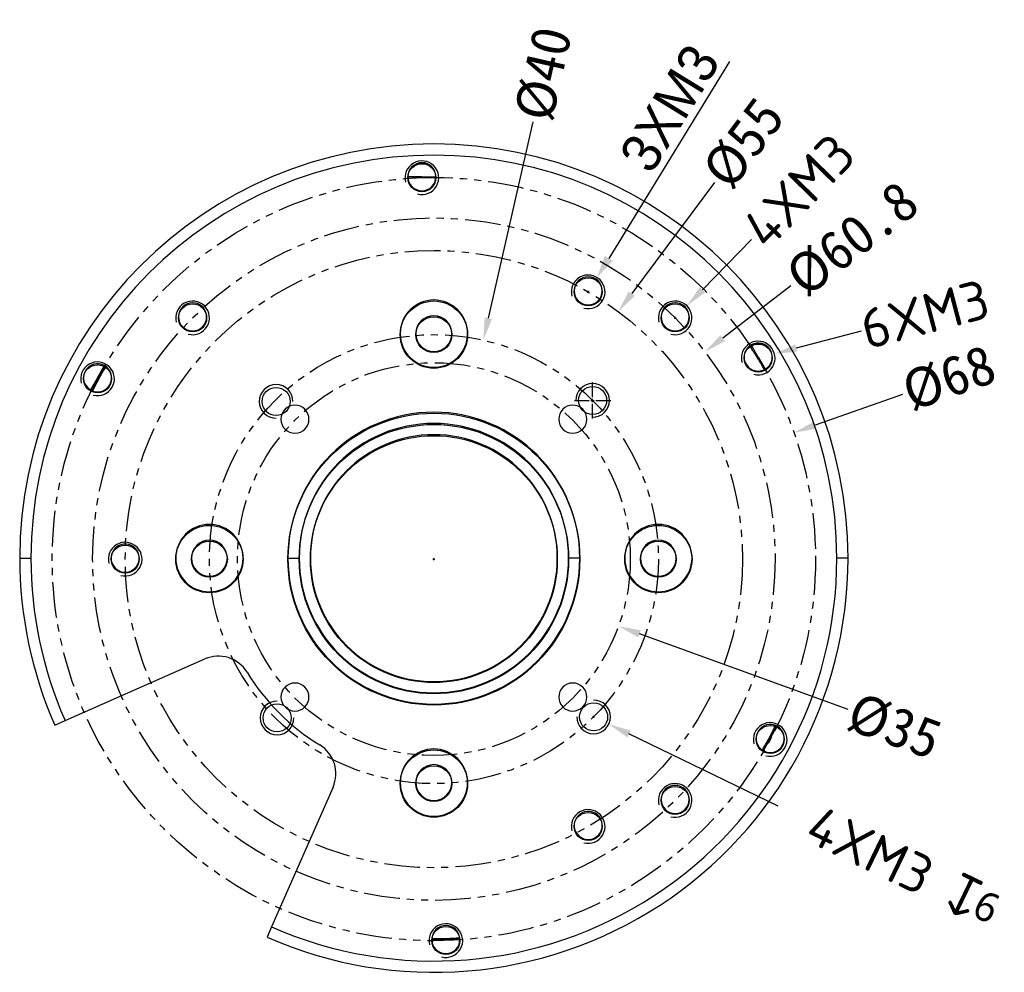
# Model space of a CAD drawing. Extents: x -1145 to -867, y -305 to -159.
# Tile 1 of 2: x -1145 to -1057, y -254 to -169. Entities that reach past the tile are written whole.
import ezdxf

# ---------------------------------------------------------------- set-up
doc = ezdxf.new("R2010")
doc.units = 0
doc.header["$LTSCALE"] = 0.2
doc.header["$MEASUREMENT"] = 0
doc.linetypes.add('CENTER2', pattern=[28.575, 19.05, -3.175, 3.175, -3.175])
doc.linetypes.add('PHANTOM2', pattern=[31.75, 15.875, -3.175, 3.175, -3.175, 3.175, -3.175])
doc.layers.add('02___PRT_ALL_AXES', color=7, linetype='Continuous')
doc.layers.add('中心线', color=10, linetype='PHANTOM2')
doc.styles.add('宋体3.5', font='txt', dxfattribs={"height": 3.5})
doc.dimstyles.new('宋体3.5', dxfattribs={"dimtxt": 2.5, "dimasz": 2, "dimexe": 1.5, "dimexo": 1, "dimtad": 1, "dimdsep": 46, "dimtxsty": '宋体3.5', "dimblk": '_FILLED', "dimcen": 0.09, "dimadec": 3, "dimazin": 2, "dimtp": 0.001, "dimtm": 0.001, "dimtfac": 1, "dimtofl": 0, "dimtmove": 0, "dimatfit": 3, "dimldrblk": '_FILLED', "dimfxl": 1, "dimtolj": 1, "dimarcsym": 0})
doc.dimstyles.new('宋体3.5 直径', dxfattribs={"dimtxt": 3.5, "dimasz": 2, "dimexe": 1.5, "dimexo": 1, "dimtad": 0, "dimdsep": 46, "dimtxsty": '宋体3.5', "dimcen": 0.09, "dimadec": 3, "dimazin": 2, "dimtp": 0.001, "dimtm": 0.001, "dimtfac": 1, "dimtofl": 0, "dimtmove": 0, "dimatfit": 3, "dimfxl": 1, "dimtolj": 1, "dimarcsym": 0})

# ---------------------------------------------------------------- blocks, each defined once
blk = doc.blocks.new('*D8')
at = {"color": 0, "lineweight": -2}
for p, q in [((-1082.876, -183.668), (-1090.246, -193.557)), ((-1107.962, -217.212), (-1107.782, -217.212)), ((-1107.872, -217.302), (-1107.872, -217.122))]:
    blk.add_line(p, q, dxfattribs=at)
at = {"color": 0}
blk.add_solid([(-1090.513, -193.358), (-1089.978, -193.757), (-1091.441, -195.161)], dxfattribs=at)
at = {"layer": 'Defpoints', "color": 0}
for p in [(-1091.441, -195.161), (-1124.304, -239.263)]:
    blk.add_point(p, dxfattribs=at)
at = {"color": 0, "insert": (-1080.264, -180.162), "char_height": 3.5, "attachment_point": 5, "rotation": 53.30746, "style": '宋体3.5'}
blk.add_mtext('\\A1;%%C55', dxfattribs=at)
blk = doc.blocks.new('*D9')
at = {"color": 0, "lineweight": -2}
for p, q in [((-1076.061, -192.871), (-1082.141, -197.523)), ((-1107.962, -217.212), (-1107.782, -217.212)), ((-1107.872, -217.302), (-1107.872, -217.122))]:
    blk.add_line(p, q, dxfattribs=at)
at = {"color": 0}
blk.add_solid([(-1082.344, -197.258), (-1081.938, -197.788), (-1083.729, -198.739)], dxfattribs=at)
at = {"layer": 'Defpoints', "color": 0}
for p in [(-1083.729, -198.739), (-1132.015, -235.686)]:
    blk.add_point(p, dxfattribs=at)
at = {"color": 0, "insert": (-1070.594, -188.688), "char_height": 3.5, "attachment_point": 5, "rotation": 37.4223, "style": '宋体3.5'}
blk.add_mtext('\\A1;%%C60.8', dxfattribs=at)
blk = doc.blocks.new('*D10')
at = {"color": 0, "lineweight": -2}
for p, q in [((-1066.115, -202.546), (-1073.906, -205.283)), ((-1107.962, -217.212), (-1107.782, -217.212)), ((-1107.872, -217.302), (-1107.872, -217.122))]:
    blk.add_line(p, q, dxfattribs=at)
at = {"color": 0}
blk.add_solid([(-1074.017, -204.968), (-1073.796, -205.597), (-1075.793, -205.945)], dxfattribs=at)
at = {"layer": 'Defpoints', "color": 0}
for p in [(-1075.793, -205.945), (-1139.951, -228.479)]:
    blk.add_point(p, dxfattribs=at)
at = {"color": 0, "insert": (-1061.981, -201.094), "char_height": 3.5, "attachment_point": 5, "rotation": 19.35227, "style": '宋体3.5'}
blk.add_mtext('\\A1;%%C68', dxfattribs=at)
blk = doc.blocks.new('*D11')
at = {"color": 0, "lineweight": -2}
for p, q in [((-1079.584, -188.745), (-1083.934, -193.209)), ((-1086.466, -195.716), (-1086.286, -195.716)), ((-1086.376, -195.806), (-1086.376, -195.626))]:
    blk.add_line(p, q, dxfattribs=at)
at = {"color": 0}
blk.add_solid([(-1084.172, -192.977), (-1083.695, -193.442), (-1085.33, -194.642)], dxfattribs=at)
at = {"layer": 'Defpoints', "color": 0}
for p in [(-1085.33, -194.642), (-1087.423, -196.79)]:
    blk.add_point(p, dxfattribs=at)
at = {"color": 0, "insert": (-1075.361, -184.412), "char_height": 3.5, "attachment_point": 5, "rotation": 45.74139, "style": '宋体3.5'}
blk.add_mtext('\\A1;{\\fISOCPEUR|b0|i0|c0|p34;4XM3}', dxfattribs=at)
blk = doc.blocks.new('*D12')
at = {"color": 0, "lineweight": -2}
for p, q in [((-1069.81, -196.887), (-1075.591, -198.406)), ((-1079.066, -199.296), (-1078.886, -199.296)), ((-1078.976, -199.386), (-1078.976, -199.206))]:
    blk.add_line(p, q, dxfattribs=at)
at = {"color": 0}
blk.add_solid([(-1075.676, -198.084), (-1075.506, -198.728), (-1077.525, -198.914)], dxfattribs=at)
at = {"layer": 'Defpoints', "color": 0}
for p in [(-1077.525, -198.914), (-1080.427, -199.677)]:
    blk.add_point(p, dxfattribs=at)
at = {"color": 0, "insert": (-1064.128, -195.393), "char_height": 3.5, "attachment_point": 5, "rotation": 14.72572, "style": '宋体3.5'}
blk.add_mtext('\\A1;{\\fISOCPEUR|b0|i0|c0|p34;6XM3}', dxfattribs=at)
blk = doc.blocks.new('*D13')
at = {"color": 0, "lineweight": -2}
for p, q in [((-1099.067, -178.261), (-1103.021, -195.754)), ((-1107.962, -217.212), (-1107.782, -217.212)), ((-1107.872, -217.302), (-1107.872, -217.122))]:
    blk.add_line(p, q, dxfattribs=at)
at = {"color": 0}
blk.add_solid([(-1103.346, -195.68), (-1102.696, -195.827), (-1103.462, -197.704)], dxfattribs=at)
at = {"layer": 'Defpoints', "color": 0}
for p in [(-1103.462, -197.704), (-1112.283, -236.72)]:
    blk.add_point(p, dxfattribs=at)
at = {"color": 0, "insert": (-1098.096, -173.969), "char_height": 3.5, "attachment_point": 5, "rotation": 77.26124, "style": '宋体3.5'}
blk.add_mtext('\\A1;%%C40', dxfattribs=at)
blk = doc.blocks.new('_FILLED')
at = {"color": 0, "linetype": 'ByBlock'}
blk.add_solid([(0, 0), (-1, 0.214), (-1, -0.214)], dxfattribs=at)
blk = doc.blocks.new('*D23')
at = {"color": 0, "lineweight": -2}
for p, q in [((-1081.518, -172.882), (-1092.29, -190.414)), ((-1094.212, -193.396), (-1094.032, -193.396)), ((-1094.122, -193.486), (-1094.122, -193.306))]:
    blk.add_line(p, q, dxfattribs=at)
at = {"layer": 'Defpoints', "color": 0}
for p in [(-1093.337, -192.118), (-1094.908, -194.675)]:
    blk.add_point(p, dxfattribs=at)
at = {"color": 0, "lineweight": -2, "xscale": 2, "yscale": 2, "zscale": 2, "rotation": 238.432455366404}
blk.add_blockref('_FILLED', (-1093.337, -192.118), dxfattribs=at)
at = {"color": 0, "insert": (-1086.857, -177.034), "char_height": 3.5, "attachment_point": 5, "rotation": 58.43246, "style": '宋体3.5'}
blk.add_mtext('\\A1;{\\fMS PGothic|b0|i0|c134|p34;3XM3}', dxfattribs=at)
blk = doc.blocks.new('*U24')
at = {"color": 0, "linetype": 'CENTER2'}
for p, q in [((0, 0.3), (0, 1.62)), ((-1.62, 0), (-0.3, 0)), ((0.3, 0), (1.62, 0)), ((0, -1.62), (0, -0.3))]:
    blk.add_line(p, q, dxfattribs=at)
at = {"color": 0, "linetype": 'Continuous'}
for p, q in [((-0.15, 0), (0.15, 0)), ((0, -0.15), (0, 0.15))]:
    blk.add_line(p, q, dxfattribs=at)
blk = doc.blocks.new('*U25')
blk.add_circle((0, 0), 1.25)
blk.add_arc((0, 0), 1.5, 270, 180)
blk = doc.blocks.new('*U26')
at = {"color": 0, "linetype": 'ByBlock', "lineweight": -2}
for p, rotation in [((-1121.925, -203.16), 90), ((-1093.64, -231.264), 270), ((-1121.835, -231.354), 180)]:
    blk.add_blockref('*U25', p, dxfattribs=dict(at, rotation=rotation))
blk.add_blockref('*U25', (-1093.73, -203.07), dxfattribs=at)
blk = doc.blocks.new('*D29')
at = {"color": 0, "lineweight": -2}
for p, q in [((-1093.73, -231.264), (-1093.55, -231.264)), ((-1093.64, -231.354), (-1093.64, -231.174)), ((-1077.189, -239.216), (-1090.489, -232.787))]:
    blk.add_line(p, q, dxfattribs=at)
at = {"color": 0}
blk.add_solid([(-1090.344, -232.487), (-1090.634, -233.088), (-1092.29, -231.917)], dxfattribs=at)
at = {"layer": 'Defpoints', "color": 0}
for p in [(-1094.991, -230.612), (-1092.29, -231.917)]:
    blk.add_point(p, dxfattribs=at)
at = {"color": 0, "insert": (-1066.016, -244.617), "char_height": 3.5, "attachment_point": 5, "rotation": 334.20305, "style": '宋体3.5'}
blk.add_mtext('\\A1;{\\fISOCPEUR|b0|i0|c0|p34;4XM3 \\Fgdt|c0;\\H1.08333x;\\C256;x\\fMicrosoft YaHei UI|b0|i0|c134|p34;\\H0.69231x;6}', dxfattribs=at)
blk = doc.blocks.new('*D28')
at = {"color": 0, "lineweight": -2}
for p, q in [((-1107.962, -217.212), (-1107.782, -217.212)), ((-1107.872, -217.302), (-1107.872, -217.122)), ((-1070.956, -230.617), (-1089.543, -223.868))]:
    blk.add_line(p, q, dxfattribs=at)
at = {"color": 0}
blk.add_solid([(-1089.43, -223.554), (-1089.657, -224.181), (-1091.423, -223.185)], dxfattribs=at)
at = {"layer": 'Defpoints', "color": 0}
for p in [(-1124.322, -211.239), (-1091.423, -223.185)]:
    blk.add_point(p, dxfattribs=at)
at = {"color": 0, "insert": (-1066.847, -232.109), "char_height": 3.5, "attachment_point": 5, "rotation": 340.04339, "style": '宋体3.5'}
blk.add_mtext('\\A1;%%C35', dxfattribs=at)

msp = doc.modelspace()

# ---------------------------------------------------------------- linework, layer by layer
at = {"color": 7, "linetype": 'Continuous', "lineweight": 25}
for p, q in [((-1108.94, -183.139), (-1110.19, -183.139)), ((-1108.94, -183.139), (-1107.69, -183.139)), ((-1078.976, -199.206), (-1079.601, -198.123)), ((-1137.837, -201.055), (-1137.212, -199.973)), ((-1078.976, -199.206), (-1078.351, -200.288)), ((-1137.837, -201.055), (-1138.462, -202.138)), ((-1144.772, -217.122), (-1143.772, -217.122)), ((-1120.872, -217.122), (-1119.872, -217.122)), ((-1094.872, -217.122), (-1095.872, -217.122)), ((-1070.972, -217.122), (-1071.972, -217.122)), ((-1140.73, -231.586), (-1128.282, -226.107)), ((-1141.645, -231.989), (-1140.73, -231.586)), ((-1077.908, -233.189), (-1077.283, -232.106)), ((-1077.908, -233.189), (-1078.533, -234.271)), ((-1116.856, -237.532), (-1122.335, -249.98)), ((-1122.335, -249.98), (-1122.738, -250.895)), ((-1106.804, -251.105), (-1108.054, -251.105)), ((-1106.804, -251.105), (-1105.554, -251.105))]:
    msp.add_line(p, q, dxfattribs=at)
at = {"color": 7, "linetype": 'Continuous'}
for radius in [13, 12, 11]:
    msp.add_circle((-1107.872, -217.212), radius, dxfattribs=at)
at = {"color": 7, "linetype": 'Continuous', "lineweight": 25}
for centre, radius, start, end in [((-1107.872, -217.122), 36.9, 0, 180), ((-1107.872, -217.122), 35.9, 0, 180), ((-1108.94, -183.139), 1.25, 0, 180), ((-1108.94, -183.139), 1.25, 180, 0), ((-1094.122, -193.306), 1.25, 0, 180), ((-1094.122, -193.306), 1.25, 180, 0), ((-1129.368, -195.626), 1.25, 90, 270), ((-1129.368, -195.626), 1.25, 270, 90), ((-1107.872, -197.122), 3, 0, 180), ((-1086.376, -195.626), 1.25, 0, 180), ((-1107.872, -197.122), 1.6, 0, 180), ((-1086.376, -195.626), 1.25, 180, 0), ((-1107.872, -197.122), 3, 180, 0), ((-1107.872, -197.122), 1.6, 180, 0), ((-1078.976, -199.206), 1.25, 120, 300), ((-1078.976, -199.206), 1.25, 300, 120), ((-1137.837, -201.055), 1.25, 60, 240), ((-1137.837, -201.055), 1.25, 240, 60), ((-1120.247, -204.748), 1.25, 0, 180), ((-1095.498, -204.748), 1.25, 90, 270), ((-1095.498, -204.748), 1.25, 270, 90), ((-1107.872, -217.122), 13, 0, 180), ((-1120.247, -204.748), 1.25, 180, 0), ((-1107.872, -217.122), 12, 0, 180), ((-1107.872, -217.122), 11, 0, 180), ((-1127.872, -217.122), 3, 90, 270), ((-1127.872, -217.122), 3, 270, 90), ((-1087.872, -217.122), 3, 90, 270), ((-1087.872, -217.122), 3, 270, 90), ((-1127.872, -217.122), 1.6, 90, 270), ((-1127.872, -217.122), 1.6, 270, 90), ((-1087.872, -217.122), 1.6, 90, 270), ((-1087.872, -217.122), 1.6, 270, 90), ((-1135.372, -217.122), 1.25, 120, 300), ((-1135.372, -217.122), 1.25, 300, 120), ((-1107.872, -217.122), 36.9, 180, 203.75981), ((-1107.872, -217.122), 35.9, 180, 203.75981), ((-1107.872, -217.122), 36.9, 246.24296, 0), ((-1107.872, -217.122), 35.9, 246.24296, 0), ((-1107.872, -217.122), 13, 180, 0), ((-1107.872, -217.122), 12, 180, 0), ((-1107.872, -217.122), 11, 180, 0), ((-1127.073, -228.852), 3, 31.42205, 113.75981), ((-1107.872, -217.122), 19.5, 211.42205, 238.58072), ((-1120.247, -229.497), 1.25, 90, 270), ((-1120.247, -229.497), 1.25, 270, 90), ((-1095.498, -229.497), 1.25, 0, 180), ((-1095.498, -229.497), 1.25, 180, 0), ((-1077.908, -233.189), 1.25, 60, 240), ((-1077.908, -233.189), 1.25, 240, 60), ((-1119.602, -236.323), 3, 336.24296, 58.58072), ((-1107.872, -237.122), 3, 0, 180), ((-1107.872, -237.122), 1.6, 0, 180), ((-1107.872, -237.122), 3, 180, 0), ((-1107.872, -237.122), 1.6, 180, 0), ((-1086.376, -238.618), 1.25, 90, 270), ((-1086.376, -238.618), 1.25, 270, 90), ((-1094.122, -240.938), 1.25, 60, 240), ((-1094.122, -240.938), 1.25, 240, 60), ((-1106.804, -251.105), 1.25, 0, 180), ((-1106.804, -251.105), 1.25, 180, 0)]:
    msp.add_arc(centre, radius, start, end, dxfattribs=at)
for points in [[(-1107.693, -183.223), (-1107.842, -183.222), (-1108.087, -183.222), (-1108.423, -183.226), (-1108.652, -183.231), (-1108.817, -183.235), (-1108.939, -183.239), (-1109.06, -183.243), (-1109.225, -183.249), (-1109.453, -183.259), (-1109.788, -183.275), (-1110.032, -183.291), (-1110.18, -183.301)], [(-1078.425, -200.328), (-1078.499, -200.199), (-1078.621, -199.986), (-1078.793, -199.697), (-1078.911, -199.502), (-1078.998, -199.361), (-1079.062, -199.257), (-1079.126, -199.154), (-1079.213, -199.015), (-1079.336, -198.822), (-1079.518, -198.54), (-1079.654, -198.336), (-1079.736, -198.213)], [(-1137.141, -200.017), (-1137.215, -200.146), (-1137.338, -200.358), (-1137.502, -200.651), (-1137.613, -200.852), (-1137.692, -200.997), (-1137.749, -201.104), (-1137.806, -201.211), (-1137.884, -201.357), (-1137.989, -201.559), (-1138.142, -201.858), (-1138.251, -202.077), (-1138.316, -202.21)], [(-1078.604, -234.227), (-1078.53, -234.099), (-1078.407, -233.886), (-1078.242, -233.593), (-1078.132, -233.393), (-1078.053, -233.248), (-1077.995, -233.14), (-1077.938, -233.033), (-1077.861, -232.888), (-1077.756, -232.685), (-1077.603, -232.387), (-1077.494, -232.167), (-1077.429, -232.035)], [(-1108.052, -251.022), (-1107.903, -251.022), (-1107.658, -251.022), (-1107.322, -251.018), (-1107.093, -251.013), (-1106.928, -251.009), (-1106.806, -251.005), (-1106.685, -251.001), (-1106.52, -250.995), (-1106.292, -250.986), (-1105.957, -250.969), (-1105.713, -250.953), (-1105.565, -250.944)]]:
    msp.add_open_spline(points, degree=3, knots=[0, 0, 0, 0, 0.181779, 0.300575, 0.411781, 0.459257, 0.500464, 0.541664, 0.58905, 0.700037, 0.818672, 1, 1, 1, 1], dxfattribs=at)
at = {"layer": '02___PRT_ALL_AXES', "color": 7, "linetype": 'Continuous'}
for centre, radius in [((-1108.94, -183.229), 1.25), ((-1094.122, -193.396), 1.25), ((-1129.368, -195.716), 1.25), ((-1107.872, -197.212), 3), ((-1086.376, -195.716), 1.25), ((-1107.872, -197.212), 1.6), ((-1078.976, -199.296), 1.25), ((-1137.837, -201.145), 1.25), ((-1127.872, -217.212), 3), ((-1087.872, -217.212), 3), ((-1127.872, -217.212), 1.6), ((-1087.872, -217.212), 1.6), ((-1135.372, -217.212), 1.25), ((-1077.908, -233.279), 1.25), ((-1107.872, -237.212), 3), ((-1107.872, -237.212), 1.6), ((-1086.376, -238.708), 1.25), ((-1094.122, -241.028), 1.25), ((-1106.804, -251.195), 1.25)]:
    msp.add_circle(centre, radius, dxfattribs=at)
for centre, radius, start, end in [((-1108.94, -183.229), 1.5, 255, 195), ((-1094.122, -193.396), 1.5, 255, 195), ((-1129.368, -195.716), 1.5, 255, 195), ((-1086.376, -195.716), 1.5, 255, 195), ((-1078.976, -199.296), 1.5, 255, 195), ((-1137.837, -201.145), 1.5, 255, 195), ((-1107.872, -217.212), 33.9, 149.69708, 153.90292), ((-1135.372, -217.212), 1.5, 255, 195), ((-1077.908, -233.279), 1.5, 255, 195), ((-1107.872, -217.212), 33.9, 329.69708, 333.90292), ((-1086.376, -238.708), 1.5, 255, 195), ((-1094.122, -241.028), 1.5, 255, 195), ((-1106.804, -251.195), 1.5, 255, 195), ((-1107.872, -217.212), 33.9, 269.69708, 273.90292)]:
    msp.add_arc(centre, radius, start, end, dxfattribs=at)
at = {"layer": '中心线', "color": 1}
for radius in [34, 30.4, 27.5, 20, 17.5]:
    msp.add_circle((-1107.872, -217.212), radius, dxfattribs=at)

# ---------------------------------------------------------------- block references
msp.add_blockref('*U26', (0, 0))
at = {"linetype": 'CENTER2'}
msp.add_blockref('*U24', (-1093.73, -203.07), dxfattribs=at)

# ---------------------------------------------------------------- dimensions: what is measured, and where the dimension line sits
at = {"color": 0}
for p1, p2, picture, middle in [((-1112.283, -236.72), (-1103.462, -197.704), '*D13', (-1098.096, -173.969)), ((-1124.304, -239.263), (-1091.441, -195.161), '*D8', (-1080.264, -180.162)), ((-1132.015, -235.686), (-1083.729, -198.739), '*D9', (-1070.594, -188.688)), ((-1139.951, -228.479), (-1075.793, -205.945), '*D10', (-1061.981, -201.094)), ((-1124.322, -211.239), (-1091.423, -223.185), '*D28', (-1066.847, -232.109))]:
    dim = msp.add_diameter_dim_2p(p1=p1, p2=p2, dimstyle='宋体3.5 直径', override={"dimpost": '%%C<>'}, dxfattribs=at)
    dim.commit()
    dim.dimension.update_dxf_attribs({"geometry": picture, "text_midpoint": middle, "dimtype": 131})
for p1, p2, text, dimstyle, override, picture, middle, dimtype in [((-1094.908, -194.675), (-1093.337, -192.118), '{\\fMS PGothic|b0|i0|c134|p34;3XM3}', '宋体3.5', {"dimarcsym": 1}, '*D23', (-1084.833, -178.278), 131), ((-1087.423, -196.79), (-1085.33, -194.642), '{\\fISOCPEUR|b0|i0|c0|p34;4XM3}', '宋体3.5 直径', {"dimpost": '%%C<>'}, '*D11', (-1075.361, -184.412), 131), ((-1080.427, -199.677), (-1077.525, -198.914), '{\\fISOCPEUR|b0|i0|c0|p34;6XM3}', '宋体3.5 直径', {"dimpost": '%%C<>'}, '*D12', (-1064.128, -195.393), 131), ((-1094.991, -230.612), (-1092.29, -231.917), '{\\fISOCPEUR|b0|i0|c0|p34;4XM3 \\Fgdt|c0;\\H1.08333x;\\C256;x\\fMicrosoft YaHei UI|b0|i0|c134|p34;\\H0.69231x;6}', '宋体3.5 直径', {"dimpost": '%%C<>'}, '*D29', (-1066.016, -244.617), 163)]:
    dim = msp.add_diameter_dim_2p(p1=p1, p2=p2, text=text, dimstyle=dimstyle, override=override, dxfattribs=at)
    dim.commit()
    dim.dimension.update_dxf_attribs({"geometry": picture, "text_midpoint": middle, "dimtype": dimtype})

doc.saveas('drawing.dxf')
